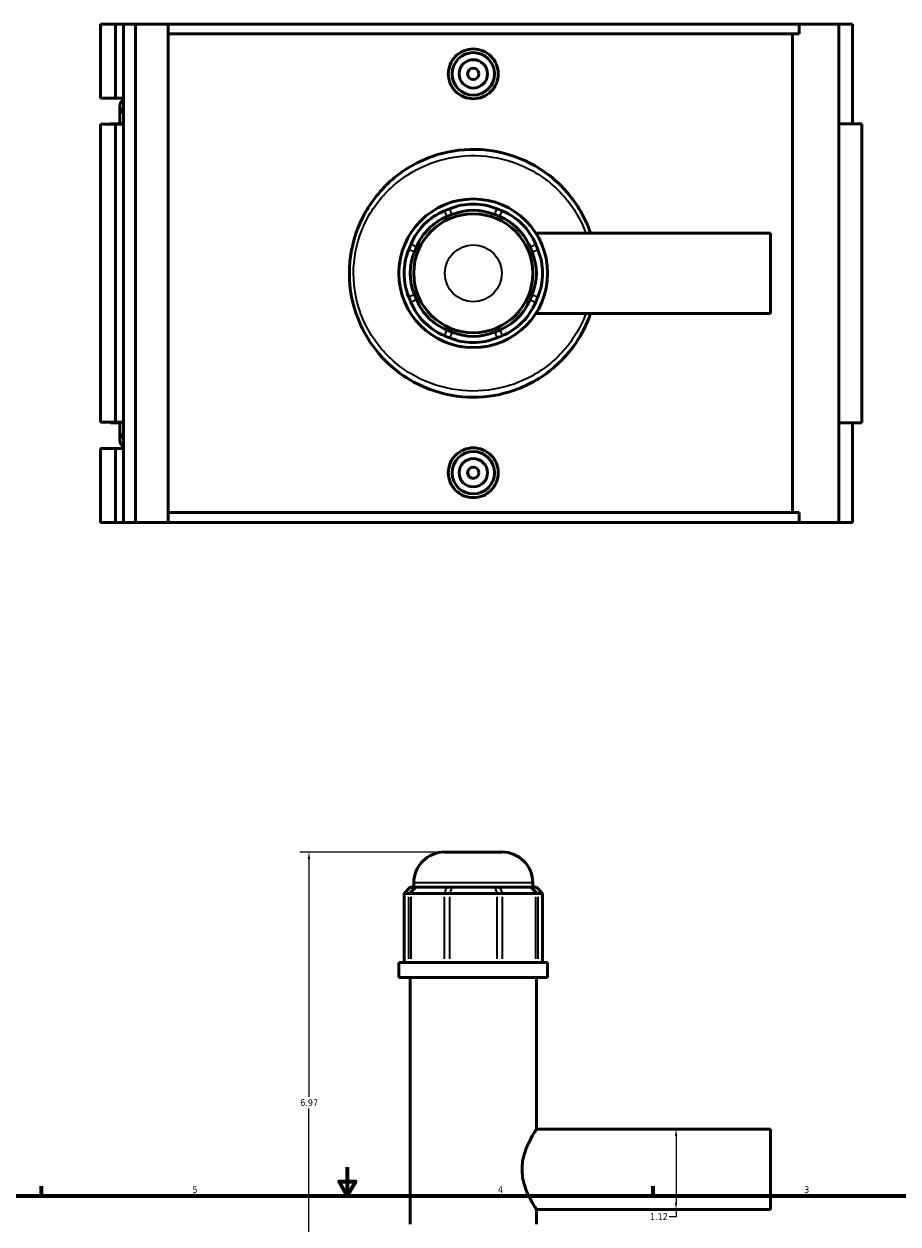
# Model space of a CAD drawing. Header units: inches. Extents: x -0.9 to 49.3, y -1.4 to 48.
# Tile 5 of 8: x 12.5 to 24.7, y 20.6 to 37.3. Entities that reach past the tile are written whole.
import ezdxf

# ---------------------------------------------------------------- set-up
doc = ezdxf.new("R2010")
doc.units = ezdxf.units.IN
doc.header["$MEASUREMENT"] = 0
for name, color, linetype, lineweight in [('Border (ANSI)', 7, 'Continuous', 70), ('Dimension (ANSI)', 7, 'Continuous', 25), ('Visible (ANSI)', 7, 'Continuous', 50), ('Visible Narrow (ANSI)', 7, 'Continuous', 35)]:
    doc.layers.add(name, color=color, linetype=linetype, lineweight=lineweight)
doc.styles.add('Note Text (ANSI)', font='tahoma.ttf')
doc.dimstyles.new('Default (ANSI)', dxfattribs={"dimtxt": 0.094488, "dimasz": 0.098425, "dimexe": 0.125, "dimexo": 0.0625, "dimgap": 0.031496, "dimtad": 0, "dimtih": 1, "dimtoh": 1, "dimrnd": 1e-08, "dimzin": 4, "dimdsep": 46, "dimtxsty": 'Note Text (ANSI)', "dimcen": 0.09, "dimdle": 0.393701, "dimclrd": 256, "dimclre": 256, "dimclrt": 5, "dimadec": 0, "dimazin": 1, "dimtfac": 1, "dimtofl": 0, "dimtmove": 0, "dimatfit": 3, "dimfxl": 1, "dimtolj": 1, "dimtzin": 4, "dimlwd": -1, "dimlwe": -1, "dimarcsym": 0})

# ---------------------------------------------------------------- blocks, each defined once
blk = doc.blocks.new('Borders Default Border')
at = {"layer": 'Border (ANSI)'}
for p, q in [((12.75, 21), (12.75, 21.134)), ((21.25, 21), (21.25, 21.134))]:
    blk.add_line(p, q, dxfattribs=at)
at = {"layer": 'Border (ANSI)', "flags": 128}
for points in [[(17, 21.4), (17, 21), (16.885, 21.2), (17.115, 21.2), (17, 21)], [(0.5, 1), (0.5, 21), (33.5, 21), (33.5, 1), (0.5, 1)]]:
    blk.add_lwpolyline(points, dxfattribs=at)
at = {"layer": 'Border (ANSI)', "color": 5, "true_color": 0x0000ff, "char_height": 0.0945, "attachment_point": 7, "style": 'Note Text (ANSI)'}
for s, insert in [('5', (14.847, 21.038)), ('4', (19.092, 21.04)), ('3', (23.346, 21.038))]:
    blk.add_mtext(s, dxfattribs=dict(at, insert=insert))
blk = doc.blocks.new('*D7')
at = {"layer": 'Defpoints', "color": 0, "transparency": 16777216}
for p in [(21.321, 21.93), (21.321, 20.81), (21.567, 20.81)]:
    blk.add_point(p, dxfattribs=at)
at = {"layer": 'Dimension (ANSI)', "transparency": 16777216}
for p, q in [((21.567, 21.832), (21.567, 20.909)), ((21.567, 20.712), (21.469, 20.712)), ((21.567, 20.81), (21.567, 20.712))]:
    blk.add_line(p, q, dxfattribs=at)
for points in [[(21.551, 21.832), (21.583, 21.832), (21.567, 21.93)], [(21.551, 20.909), (21.583, 20.909), (21.567, 20.81)]]:
    blk.add_solid(points, dxfattribs=at)
at = {"layer": 'Dimension (ANSI)', "color": 5, "transparency": 16777216, "insert": (21.205, 20.76), "char_height": 0.0945, "attachment_point": 1, "style": 'Note Text (ANSI)'}
blk.add_mtext('\\A1;1.12', dxfattribs=at)
blk = doc.blocks.new('*D8')
at = {"layer": 'Defpoints', "color": 0, "transparency": 16777216}
for p in [(16.467, 25.78), (18.354, 25.78), (18.75, 18.81)]:
    blk.add_point(p, dxfattribs=at)
at = {"layer": 'Dimension (ANSI)', "transparency": 16777216}
for p, q in [((18.292, 25.78), (16.342, 25.78)), ((16.467, 25.682), (16.467, 22.376)), ((16.467, 18.909), (16.467, 22.215)), ((18.688, 18.81), (16.342, 18.81))]:
    blk.add_line(p, q, dxfattribs=at)
for points in [[(16.45, 25.682), (16.483, 25.682), (16.467, 25.78)], [(16.45, 18.909), (16.483, 18.909), (16.467, 18.81)]]:
    blk.add_solid(points, dxfattribs=at)
at = {"layer": 'Dimension (ANSI)', "color": 5, "transparency": 16777216, "insert": (16.346, 22.345), "char_height": 0.0945, "attachment_point": 1, "style": 'Note Text (ANSI)'}
blk.add_mtext('\\A1;6.97', dxfattribs=at)

msp = doc.modelspace()

# ---------------------------------------------------------------- linework, layer by layer
at = {"layer": 'Visible (ANSI)'}
for p, q in [((13.572, 37.289), (13.572, 36.257)), ((13.572, 37.289), (13.778, 37.289)), ((13.778, 37.289), (13.891, 37.289)), ((13.778, 37.289), (13.778, 36.257)), ((13.891, 37.289), (13.891, 36.257)), ((13.891, 37.289), (14.056, 37.289)), ((14.056, 37.289), (14.056, 30.359)), ((14.056, 37.289), (14.509, 37.289)), ((14.509, 37.289), (14.509, 30.359)), ((14.509, 37.289), (23.278, 37.289)), ((23.826, 37.289), (23.278, 37.289)), ((23.278, 37.151), (23.278, 37.289)), ((24.019, 37.289), (23.826, 37.289)), ((23.826, 37.289), (23.826, 30.359)), ((24.019, 37.289), (24.019, 35.903)), ((23.278, 37.151), (14.509, 37.151)), ((23.183, 30.498), (23.183, 37.151)), ((13.572, 36.257), (13.778, 36.257)), ((13.778, 36.257), (13.891, 36.257)), ((13.891, 36.257), (13.891, 36.243)), ((13.891, 36.243), (13.891, 36.048)), ((13.841, 36.146), (13.841, 35.903)), ((13.891, 36.048), (13.891, 35.896)), ((13.778, 35.896), (13.572, 35.896)), ((13.572, 35.896), (13.572, 31.753)), ((13.891, 35.903), (13.712, 35.903)), ((13.712, 35.903), (13.712, 35.896)), ((13.891, 35.896), (13.778, 35.896)), ((13.778, 35.896), (13.778, 31.753)), ((13.891, 35.896), (13.891, 31.753)), ((24.148, 35.903), (23.826, 35.903)), ((24.148, 35.903), (24.148, 31.745)), ((18.421, 34.721), (18.349, 34.691)), ((19.151, 34.691), (19.08, 34.721)), ((18.382, 34.612), (18.454, 34.641)), ((19.047, 34.641), (19.118, 34.612)), ((19.618, 34.384), (22.88, 34.384)), ((22.88, 33.264), (22.88, 34.384)), ((17.883, 34.225), (17.853, 34.154)), ((17.933, 34.121), (17.963, 34.192)), ((19.538, 34.192), (19.567, 34.121)), ((19.647, 34.154), (19.617, 34.225)), ((17.963, 33.456), (17.933, 33.528)), ((19.567, 33.528), (19.538, 33.456)), ((17.853, 33.495), (17.883, 33.423)), ((19.617, 33.423), (19.647, 33.495)), ((19.618, 33.264), (22.88, 33.264)), ((18.454, 33.007), (18.382, 33.037)), ((19.118, 33.037), (19.047, 33.007)), ((18.349, 32.957), (18.421, 32.927)), ((19.08, 32.927), (19.151, 32.957)), ((13.572, 31.753), (13.778, 31.753)), ((13.712, 31.753), (13.712, 31.745)), ((13.712, 31.745), (13.891, 31.745)), ((13.778, 31.753), (13.891, 31.753)), ((13.841, 31.745), (13.841, 31.503)), ((13.891, 31.753), (13.891, 31.6)), ((23.826, 31.745), (24.148, 31.745)), ((24.019, 31.745), (24.019, 30.359)), ((13.891, 31.6), (13.891, 31.405)), ((13.778, 31.391), (13.572, 31.391)), ((13.572, 31.391), (13.572, 30.359)), ((13.891, 31.391), (13.778, 31.391)), ((13.778, 31.391), (13.778, 30.359)), ((13.891, 31.405), (13.891, 31.391)), ((13.891, 31.391), (13.891, 30.359)), ((13.572, 30.359), (13.778, 30.359)), ((13.778, 30.359), (13.891, 30.359)), ((13.891, 30.359), (14.056, 30.359)), ((14.056, 30.359), (14.509, 30.359)), ((23.278, 30.498), (14.509, 30.498)), ((14.509, 30.359), (23.278, 30.359)), ((23.278, 30.359), (23.278, 30.498)), ((23.278, 30.359), (23.826, 30.359)), ((23.826, 30.359), (24.019, 30.359)), ((18.354, 25.78), (19.146, 25.78)), ((17.874, 25.292), (17.788, 25.206)), ((17.853, 25.206), (17.788, 25.206)), ((17.788, 25.206), (17.788, 24.247)), ((17.853, 25.206), (17.883, 25.206)), ((17.874, 25.292), (17.933, 25.292)), ((18.349, 25.206), (17.883, 25.206)), ((17.923, 25.292), (17.923, 25.35)), ((17.963, 25.292), (17.933, 25.292)), ((17.963, 25.292), (18.382, 25.292)), ((18.349, 25.206), (18.421, 25.206)), ((18.454, 25.292), (18.382, 25.292)), ((19.08, 25.206), (18.421, 25.206)), ((18.454, 25.292), (19.047, 25.292)), ((19.118, 25.292), (19.047, 25.292)), ((19.08, 25.206), (19.151, 25.206)), ((19.118, 25.292), (19.538, 25.292)), ((19.617, 25.206), (19.151, 25.206)), ((19.567, 25.292), (19.538, 25.292)), ((19.567, 25.292), (19.626, 25.292)), ((19.577, 25.292), (19.577, 25.35)), ((19.617, 25.206), (19.647, 25.206)), ((19.626, 25.292), (19.712, 25.206)), ((19.712, 25.206), (19.647, 25.206)), ((19.712, 25.206), (19.712, 24.247)), ((19.783, 24.247), (17.717, 24.247)), ((17.717, 24.038), (17.717, 24.247)), ((19.783, 24.038), (19.783, 24.247)), ((19.783, 24.038), (17.717, 24.038)), ((17.872, 20.61), (17.872, 24.038)), ((19.628, 21.93), (19.628, 24.038)), ((19.628, 21.93), (22.88, 21.93)), ((22.88, 20.81), (22.88, 21.93)), ((19.628, 20.81), (22.88, 20.81)), ((19.628, 20.61), (19.628, 20.81))]:
    msp.add_line(p, q, dxfattribs=at)
for centre, radius in [((18.75, 36.596), 0.295), ((18.75, 36.596), 0.197), ((18.75, 36.596), 0.0787), ((18.75, 33.824), 1.033), ((18.75, 33.824), 0.827), ((18.75, 31.052), 0.295), ((18.75, 31.052), 0.197), ((18.75, 31.052), 0.0787)]:
    msp.add_circle(centre, radius, dxfattribs=at)
for centre, radius, start, end in [((13.962, 36.146), 0.121, 125.897, 234.103), ((18.75, 33.925), 0.861, 67.5, 112.5), ((18.75, 33.925), 0.775, 67.5, 112.5), ((18.678, 33.896), 0.861, 112.5, 157.5), ((18.678, 33.896), 0.775, 112.5, 157.5), ((18.822, 33.896), 0.775, 22.5, 67.5), ((18.822, 33.896), 0.861, 22.5, 67.5), ((18.649, 33.824), 0.861, 157.5, 202.5), ((18.649, 33.824), 0.775, 157.5, 202.5), ((18.851, 33.824), 0.775, 337.5, 22.5), ((18.851, 33.824), 0.861, 337.5, 22.5), ((18.678, 33.753), 0.861, 202.5, 247.5), ((18.678, 33.753), 0.775, 202.5, 247.5), ((18.822, 33.753), 0.775, 292.5, 337.5), ((18.822, 33.753), 0.861, 292.5, 337.5), ((18.75, 33.723), 0.861, 247.5, 292.5), ((18.75, 33.723), 0.775, 247.5, 292.5), ((13.962, 31.503), 0.121, 125.897, 234.103), ((18.354, 25.35), 0.431, 90, 180), ((19.146, 25.35), 0.431, 0, 90)]:
    msp.add_arc(centre, radius, start, end, dxfattribs=at)
for points, knots in [([(19.097, 36.596), (19.097, 36.553), (19.088, 36.506), (19.053, 36.421), (19.026, 36.382), (18.964, 36.321), (18.925, 36.294), (18.84, 36.259), (18.794, 36.25), (18.707, 36.25), (18.66, 36.259), (18.575, 36.294), (18.536, 36.321), (18.474, 36.382), (18.447, 36.421), (18.412, 36.506), (18.403, 36.553), (18.403, 36.64), (18.412, 36.686), (18.447, 36.771), (18.474, 36.81), (18.536, 36.872), (18.575, 36.898), (18.66, 36.933), (18.707, 36.942), (18.794, 36.942), (18.84, 36.933), (18.925, 36.898), (18.964, 36.872), (19.026, 36.81), (19.053, 36.771), (19.088, 36.686), (19.097, 36.64), (19.097, 36.596)], [0, 0, 0, 0, 0.331681, 0.331681, 0.663362, 0.663362, 0.994808, 0.994808, 1.326253, 1.326253, 1.657699, 1.657699, 1.989144, 1.989144, 2.320825, 2.320825, 2.652506, 2.652506, 2.984187, 2.984187, 3.315868, 3.315868, 3.647314, 3.647314, 3.97876, 3.97876, 4.310205, 4.310205, 4.641651, 4.641651, 4.973332, 4.973332, 5.305013, 5.305013, 5.305013, 5.305013]), ([(20.379, 34.384), (20.307, 34.591), (20.197, 34.783), (19.911, 35.115), (19.734, 35.255), (19.351, 35.451), (19.148, 35.513), (18.732, 35.559), (18.519, 35.543), (18.075, 35.428), (17.849, 35.312), (17.493, 35.02), (17.354, 34.854), (17.145, 34.482), (17.074, 34.276), (17.015, 33.848), (17.026, 33.627), (17.14, 33.159), (17.263, 32.917), (17.569, 32.553), (17.736, 32.416), (18.107, 32.213), (18.309, 32.146), (18.717, 32.091), (18.921, 32.099), (19.339, 32.19), (19.549, 32.282), (19.905, 32.53), (20.055, 32.681), (20.259, 32.98), (20.328, 33.118), (20.379, 33.264)], [-38.488964, -38.488964, -38.488964, -38.488964, -36.877787, -36.877787, -35.23469, -35.23469, -33.701124, -33.701124, -32.167343, -32.167343, -30.329979, -30.329979, -28.751147, -28.751147, -27.172426, -27.172426, -25.585377, -25.585377, -23.63078, -23.63078, -22.052722, -22.052722, -20.511065, -20.511065, -19.039286, -19.039286, -17.373948, -17.373948, -15.824677, -15.824677, -14.689369, -14.689369, -14.689369, -14.689369]), ([(19.097, 31.052), (19.097, 31.009), (19.088, 30.962), (19.053, 30.877), (19.026, 30.838), (18.964, 30.777), (18.925, 30.75), (18.84, 30.715), (18.794, 30.706), (18.707, 30.706), (18.66, 30.715), (18.575, 30.75), (18.536, 30.777), (18.474, 30.838), (18.447, 30.877), (18.412, 30.962), (18.403, 31.009), (18.403, 31.052), (18.403, 31.096), (18.412, 31.142), (18.447, 31.227), (18.474, 31.266), (18.536, 31.328), (18.575, 31.354), (18.66, 31.389), (18.707, 31.398), (18.794, 31.398), (18.84, 31.389), (18.925, 31.354), (18.964, 31.328), (19.026, 31.266), (19.053, 31.227), (19.088, 31.142), (19.097, 31.096), (19.097, 31.052)], [2.652506, 2.652506, 2.652506, 2.652506, 2.984187, 2.984187, 3.315868, 3.315868, 3.647314, 3.647314, 3.97876, 3.97876, 4.310205, 4.310205, 4.641651, 4.641651, 4.973332, 4.973332, 5.305013, 5.305013, 5.305013, 5.636694, 5.636694, 5.968375, 5.968375, 6.299821, 6.299821, 6.631266, 6.631266, 6.962712, 6.962712, 7.294157, 7.294157, 7.625838, 7.625838, 7.957519, 7.957519, 7.957519, 7.957519]), ([(19.628, 20.81), (19.628, 20.81), (19.626, 20.814), (19.617, 20.829), (19.61, 20.84), (19.583, 20.883), (19.558, 20.926), (19.509, 21.023), (19.482, 21.085), (19.45, 21.187), (19.441, 21.223), (19.43, 21.296), (19.427, 21.334), (19.427, 21.407), (19.43, 21.444), (19.441, 21.518), (19.45, 21.554), (19.482, 21.656), (19.509, 21.718), (19.558, 21.815), (19.583, 21.858), (19.61, 21.901), (19.617, 21.912), (19.626, 21.927), (19.628, 21.93), (19.628, 21.93)], [2.222597, 2.222597, 2.222597, 2.222597, 2.499202, 2.499202, 2.775806, 2.775806, 3.329015, 3.329015, 3.887105, 3.887105, 4.16615, 4.16615, 4.445195, 4.445195, 4.72424, 4.72424, 5.003285, 5.003285, 5.561375, 5.561375, 6.114584, 6.114584, 6.391188, 6.391188, 6.667792, 6.667792, 6.667792, 6.667792])]:
    msp.add_open_spline(points, degree=3, knots=knots, dxfattribs=at)
at = {"layer": 'Visible Narrow (ANSI)'}
for p, q in [((18.452, 34.645), (18.422, 34.717)), ((19.048, 34.645), (19.078, 34.717)), ((18.351, 34.687), (18.38, 34.616)), ((19.12, 34.616), (19.15, 34.687)), ((17.959, 34.194), (17.887, 34.224)), ((19.542, 34.194), (19.613, 34.224)), ((17.929, 34.122), (17.857, 34.152)), ((19.571, 34.122), (19.643, 34.152)), ((17.929, 33.526), (17.857, 33.496)), ((19.571, 33.526), (19.643, 33.496)), ((17.959, 33.454), (17.887, 33.425)), ((19.542, 33.454), (19.613, 33.425)), ((18.38, 33.033), (18.351, 32.961)), ((19.12, 33.033), (19.15, 32.961)), ((18.452, 33.003), (18.422, 32.931)), ((19.048, 33.003), (19.078, 32.931)), ((17.929, 25.288), (17.857, 25.211)), ((17.959, 25.288), (17.887, 25.211)), ((19.566, 25.35), (17.934, 25.35)), ((18.38, 25.288), (18.351, 25.211)), ((18.452, 25.288), (18.422, 25.211)), ((19.048, 25.288), (19.078, 25.211)), ((19.12, 25.288), (19.15, 25.211)), ((19.542, 25.288), (19.613, 25.211)), ((19.571, 25.288), (19.643, 25.211)), ((17.853, 24.295), (17.853, 25.158)), ((17.883, 25.158), (17.883, 24.295)), ((18.349, 24.295), (18.349, 25.158)), ((18.421, 25.158), (18.421, 24.295)), ((19.08, 24.295), (19.08, 25.158)), ((19.151, 25.158), (19.151, 24.295)), ((19.617, 24.295), (19.617, 25.158)), ((19.647, 25.158), (19.647, 24.295))]:
    msp.add_line(p, q, dxfattribs=at)
msp.add_circle((18.75, 33.824), 0.396, dxfattribs=at)
msp.add_open_spline([(20.314, 33.264), (20.266, 33.136), (20.202, 33.014), (20.011, 32.738), (19.867, 32.595), (19.522, 32.359), (19.319, 32.272), (18.915, 32.185), (18.718, 32.177), (18.324, 32.23), (18.128, 32.294), (17.771, 32.486), (17.609, 32.616), (17.313, 32.962), (17.194, 33.192), (17.084, 33.637), (17.073, 33.847), (17.131, 34.253), (17.199, 34.449), (17.401, 34.803), (17.535, 34.96), (17.879, 35.238), (18.098, 35.348), (18.527, 35.457), (18.733, 35.472), (19.135, 35.428), (19.331, 35.37), (19.701, 35.183), (19.872, 35.051), (20.142, 34.743), (20.245, 34.57), (20.314, 34.384)], degree=3, knots=[14.766122, 14.766122, 14.766122, 14.766122, 15.824677, 15.824677, 17.373948, 17.373948, 19.039286, 19.039286, 20.511065, 20.511065, 22.052722, 22.052722, 23.63078, 23.63078, 25.585377, 25.585377, 27.172426, 27.172426, 28.751147, 28.751147, 30.329979, 30.329979, 32.167343, 32.167343, 33.701124, 33.701124, 35.23469, 35.23469, 36.877787, 36.877787, 38.412213, 38.412213, 38.412213, 38.412213], dxfattribs=at)

# ---------------------------------------------------------------- block references
msp.add_blockref('Borders Default Border', (0, 0))

# ---------------------------------------------------------------- dimensions: what is measured, and where the dimension line sits
at = {"layer": 'Dimension (ANSI)'}
for base, p1, p2, angle, override, picture, middle in [((16.467, 25.78), (18.75, 18.81), (18.354, 25.78), 90, {"dimgap": 0.031496, "dimdec": 2, "dimtol": 0, "dimlim": 0, "dimtp": 0, "dimtm": 0, "dimtdec": 2, "dimatfit": 1}, '*D8', (16.467, 22.295)), ((21.567, 20.81), (21.321, 21.93), (21.321, 20.81), 270, {"dimgap": 0.031496, "dimdec": 2, "dimse1": 1, "dimse2": 1, "dimtol": 0, "dimlim": 0, "dimtp": 0, "dimtm": 0, "dimtdec": 2, "dimatfit": 2}, '*D7', (21.321, 20.712))]:
    dim = msp.add_linear_dim(base=base, p1=p1, p2=p2, angle=angle, dimstyle='Default (ANSI)', override=override, dxfattribs=at)
    dim.commit()
    dim.dimension.update_dxf_attribs({"geometry": picture, "text_midpoint": middle, "dimtype": 160})

doc.saveas('drawing.dxf')
